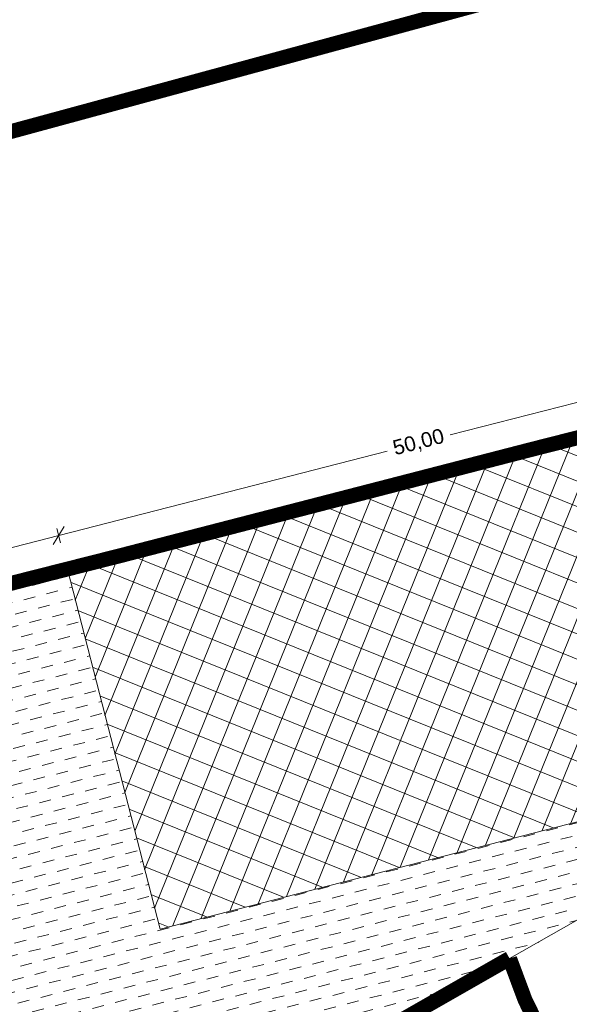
# Model space of a CAD drawing. Header units: metres. Extents: x 68442 to 71740, y 407111 to 411160.
# Tile 162 of 186: x 69163 to 69200, y 410582 to 410648. Entities that reach past the tile are written whole.
import ezdxf

# ---------------------------------------------------------------- set-up
doc = ezdxf.new("R2010")
doc.units = ezdxf.units.M
doc.linetypes.add('XX-CENTER', pattern=[8, 5, -1, 1, -1])
doc.layers.get('0').update_dxf_attribs({"lineweight": 0})
doc.layers.get('Defpoints').update_dxf_attribs({"lineweight": 0})
doc.layers.add('MACG_alg_werkgrens', color=3, linetype='XX-CENTER', lineweight=0)
for name, color, linetype, lineweight, transparency in [('MACG_n_maatvoering', 3, 'Continuous', 0, 0.8), ('MACG_n_vhr_arc_craneplatform_18', 150, 'Continuous', 0, 0.8), ('MACG_n_vhr_arc_preassembly_13.5', 6, 'Continuous', 0, 0.8), ('MACG_n_vhr_kant_', 7, 'Continuous', 0, 0.8)]:
    doc.layers.add(name, color=color, linetype=linetype, lineweight=lineweight, transparency=transparency)
doc.styles.add('MACG_standaard', font='arial.ttf', dxfattribs={"height": 2})
doc.dimstyles.new('MACG_standaard', dxfattribs={"dimscale": 0, "dimtxt": 2, "dimasz": 2, "dimexe": 1, "dimexo": 0.1, "dimgap": 1, "dimtad": 0, "dimzin": 1, "dimtxsty": 'MACG_standaard', "dimcen": 0, "dimclrd": 256, "dimclre": 256, "dimclrt": 256, "dimazin": 0, "dimtfac": 1, "dimtofl": 0, "dimtmove": 1, "dimatfit": 3, "dimfxl": 1, "dimfxlon": 1, "dimtfill": 1, "dimlwd": -1, "dimlwe": -1, "dimarcsym": 0})

# ---------------------------------------------------------------- blocks, each defined once
blk = doc.blocks.new('_Oblique')
at = {"color": 0, "linetype": 'ByBlock', "lineweight": -2}
blk.add_line((-0.5, -0.5), (0.5, 0.5), dxfattribs=at)
blk = doc.blocks.new('*D179')
at = {"layer": 'Defpoints', "color": 0, "transparency": 16777216}
for p in [(69165.38059035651, 410613.1148805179), (69165.96466837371, 410610.8446805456), (69154.343138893, 410607.8546884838)]:
    blk.add_point(p, dxfattribs=at)
at = {"layer": 'MACG_n_maatvoering', "transparency": 16777216}
for p, q in [((69165.50517335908, 410612.6306501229), (69165.25600735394, 410613.5991109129)), ((69165.38059035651, 410613.1148805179), (69161.64085193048, 410612.1527190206)), ((69153.7590608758, 410610.1248884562), (69157.4987993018, 410611.0870499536)), ((69153.88364387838, 410609.6406580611), (69153.63447787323, 410610.6091188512))]:
    blk.add_line(p, q, dxfattribs=at)
for p, rotation in [((69165.38059035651, 410613.1148805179), 14.42816616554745), ((69153.7590608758, 410610.1248884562), 194.4281661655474)]:
    blk.add_blockref('_Oblique', p, dxfattribs=dict(at, rotation=rotation))
at = {"layer": 'MACG_n_maatvoering', "transparency": 16777216, "insert": (69159.56982561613, 410611.6198844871), "char_height": 1, "attachment_point": 5, "rotation": 14.428166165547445, "style": 'MACG_standaard', "bg_fill": 3, "box_fill_scale": 1.1, "bg_fill_color": 256, "bg_fill_true_color": 13158600, "bg_fill_transparency": 0}
blk.add_mtext('12,00', dxfattribs=at)
blk = doc.blocks.new('*D178')
at = {"layer": 'Defpoints', "color": 0, "transparency": 16777216}
for p in [(69213.80363241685, 410625.5731814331), (69214.38771043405, 410623.3029814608), (69165.9646683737, 410610.8446805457)]:
    blk.add_point(p, dxfattribs=at)
at = {"layer": 'MACG_n_maatvoering', "transparency": 16777216}
for p, q in [((69213.92821541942, 410625.0889510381), (69213.67904941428, 410626.0574118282)), ((69213.80363241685, 410625.5731814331), (69191.7087200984, 410619.8885929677)), ((69165.38059035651, 410613.114880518), (69187.47550267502, 410618.7994689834)), ((69165.50517335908, 410612.630650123), (69165.25600735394, 410613.5991109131))]:
    blk.add_line(p, q, dxfattribs=at)
for p, rotation in [((69213.80363241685, 410625.5731814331), 14.42816616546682), ((69165.38059035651, 410613.114880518), 194.4281661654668)]:
    blk.add_blockref('_Oblique', p, dxfattribs=dict(at, rotation=rotation))
at = {"layer": 'MACG_n_maatvoering', "transparency": 16777216, "insert": (69189.59211138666, 410619.3440309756), "char_height": 1, "attachment_point": 5, "rotation": 14.428166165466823, "style": 'MACG_standaard', "bg_fill": 3, "box_fill_scale": 1.1, "bg_fill_color": 256, "bg_fill_true_color": 13158600, "bg_fill_transparency": 0}
blk.add_mtext('50,00', dxfattribs=at)
blk = doc.blocks.new('*D176')
at = {"layer": 'Defpoints', "color": 0, "transparency": 16777216}
for p in [(69165.9646683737, 410610.8446805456), (69172.1938185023, 410586.633160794), (69155.73916101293, 410582.3996994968)]:
    blk.add_point(p, dxfattribs=at)
at = {"layer": 'MACG_n_maatvoering', "transparency": 16777216}
for p, q in [((69149.99424127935, 410606.7358022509), (69149.02578048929, 410606.4866362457)), ((69149.51001088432, 410606.6112192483), (69152.0778994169, 410596.6303257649)), ((69155.73916101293, 410582.3996994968), (69153.17127248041, 410592.3805929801)), ((69156.22339140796, 410582.5242824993), (69155.2549306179, 410582.2751164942))]:
    blk.add_line(p, q, dxfattribs=at)
for p, rotation in [((69149.51001088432, 410606.6112192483), 104.4281661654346), ((69155.73916101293, 410582.3996994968), 284.4281661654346)]:
    blk.add_blockref('_Oblique', p, dxfattribs=dict(at, rotation=rotation))
at = {"layer": 'MACG_n_maatvoering', "transparency": 16777216, "insert": (69152.62458594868, 410594.5054593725), "char_height": 1, "attachment_point": 5, "rotation": 284.4281661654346, "style": 'MACG_standaard', "bg_fill": 3, "box_fill_scale": 1.1, "bg_fill_color": 256, "bg_fill_true_color": 13158600, "bg_fill_transparency": 0}
blk.add_mtext('25,00', dxfattribs=at)

msp = doc.modelspace()

# ---------------------------------------------------------------- hatches: boundary and pattern name
at = {"layer": 'MACG_n_vhr_arc_craneplatform_18'}
h = msp.add_hatch(dxfattribs=at)
h.set_pattern_fill('ANSI37', color=256, angle=-66.99517828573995, style=0)
h.set_pattern_definition([(338.0048217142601, (0, 0), (0.5945640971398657, 1.471954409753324), []), (68.00482171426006, (0, 0), (-1.471954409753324, 0.5945640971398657), [])])
edge = h.paths.add_edge_path()
edge.add_line((69165.9646683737, 410610.8446805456), (69172.18203316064, 410586.6463791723))
edge.add_line((69172.18203316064, 410586.6463791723), (69204.08137757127, 410594.8628125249))
edge.add_line((69204.08137757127, 410594.8628125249), (69214.87584389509, 410597.6144104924))
edge.add_arc((69225.22923510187, 410593.8105429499), 11.03005520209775, 121.02773251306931, 159.8265137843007, ccw=False)
edge.add_line((69219.54376111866, 410603.2623947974), (69214.38771043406, 410623.3029814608))
edge.add_line((69214.38771043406, 410623.3029814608), (69165.9646683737, 410610.8446805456))
at = {"layer": 'MACG_n_vhr_arc_preassembly_13.5'}
h = msp.add_hatch(dxfattribs=at)
h.set_pattern_fill('DASH', color=256, scale=0.4999999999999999, angle=194.4281661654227, style=0)
h.set_pattern_definition([(194.4281661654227, (69982.3729599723, 409427.9198574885), (-0.5709402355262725, -0.9664912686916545), [0.7937499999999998, -0.7937499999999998])])
h.paths.add_polyline_path([(69165.9646683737, 410610.8446805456), (69154.343138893, 410607.8546884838), (69164.8477892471, 410567.0251139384), (69214.3219873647, 410595.2419928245), (69214.8758438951, 410597.6144104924), (69172.1938185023, 410586.6331607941)])

# ---------------------------------------------------------------- linework, layer by layer
at = {"layer": 'MACG_alg_werkgrens', "ltscale": 10, "const_width": 1, "flags": 128}
msp.add_lwpolyline([(69468.20656480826, 410724.0543301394), (69445.01762850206, 410763.7583829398), (69410.5103316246, 410746.3735817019), (69391.66659987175, 410737.2221690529), (69365.72674637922, 410725.277114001), (69345.26674699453, 410716.379939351), (69315.384847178, 410704.0875152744), (69281.05072470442, 410691.0301501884), (69264.09981194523, 410684.9104273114), (69252.63144360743, 410680.9550372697), (69232.53888834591, 410674.3347321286), (69226.2878631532, 410672.3117351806), (69231.92281973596, 410654.9929695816), (69239.19229652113, 410630.4522234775), (69225.31, 410626.34), (69213.37, 410623.02), (69197.1, 410618.89), (69169.71, 410611.81), (69153.92896399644, 410607.8128229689), (69119.38, 410600.65), (69044.01, 410587.14), (69038.91, 410583.87), (69037, 410582.13), (69034.69, 410579.4), (69032.1, 410574.79), (69025.25, 410561.14), (69006.81145330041, 410524.6972740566), (68993.74, 410499.24), (68990.46, 410493.99), (68985.64, 410487.43), (68980.15, 410481.68), (68983.8573273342, 410477.2007859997), (68976.38328250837, 410470.5198468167), (69009.70539291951, 410433.2420120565), (69066.30335983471, 410483.5146420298), (69081.6698899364, 410509.3752860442), (69086.55384522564, 410515.4651562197), (69098.47460877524, 410511.4442984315), (69124.21884397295, 410533.645258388), (69141.79, 410549.77), (69154.92, 410561.36), (69164.8477892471, 410567.0251139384), (69195.70059126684, 410584.6668789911, 0.9752874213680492), (69254.72957505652, 410601.8558810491), (69273.28095412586, 410612.5450539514), (69265.69968568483, 410636.9714316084), (69295.01234843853, 410647.3305308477), (69309.56932142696, 410653.2856561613), (69325.240131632, 410659.5399705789), (69348.31548198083, 410669.2949146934), (69373.47053148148, 410680.4716013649), (69397.19206722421, 410690.963434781), (69414.3971084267, 410698.1955538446), (69423.28538058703, 410702.1850093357), (69433.9756074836, 410704.1084769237), (69438.86340269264, 410704.3412290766), (69447.93853424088, 410702.6581699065), (69455.80042612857, 410699.5838465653), (69460.60498305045, 410696.2318301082), (69470.4715735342, 410685.9823570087), (69476.25014530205, 410679.0913855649), (69486.19081639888, 410665.288224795), (69491.75116749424, 410658.1939837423), (69500.69215752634, 410650.9313365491), (69505.62412052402, 410648.2479244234), (69515.72780159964, 410644.4226624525), (69530.28723651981, 410645.9721913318), (69548.08414006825, 410653.461848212), (69567.54624077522, 410641.9152929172), (69591.65670663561, 410638.3138759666), (69606.83393043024, 410646.6851527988), (69601.5733561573, 410655.5332613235), (69599.74, 410658.57, -0.09734502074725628), (69598.01959358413, 410673.0043101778, 0.03786321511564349), (69599.51, 410681.13, -0.1333057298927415), (69605.29, 410689.24), (69610.73, 410692.59, -0.2952397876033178), (69626.31, 410691.87), (69632.1, 410685.1), (69639.81, 410674.22), (69641.62, 410671.06), (69638.8147158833, 410657.5082432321), (69655.0393714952, 410604.9326685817), (69666.62103121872, 410567.4026013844), (69675.17147267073, 410539.6951181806), (69678.3043690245, 410531.6160011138), (69683.93676631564, 410519.5496298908), (69693.99706435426, 410502.0032935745), (69715.7680627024, 410465.5616568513), (69732.29130321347, 410438.3908456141), (69745.60559088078, 410416.5207133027), (69752.28377418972, 410405.4923967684), (69769.94608725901, 410376.343133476), (69786.26693857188, 410349.3527345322), (69796.7898465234, 410331.8682927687), (69807.94852102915, 410313.3807105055), (69821.27900502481, 410291.5423129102), (69835.03186055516, 410268.9367957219), (69855.97713765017, 410234.2506599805), (69872.629205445, 410206.8422210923), (69890.27131294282, 410177.6579582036), (69900.34722192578, 410160.907076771), (69901.4867209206, 410158.6751904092), (69896.94615279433, 410155.9439698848), (69911.80837604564, 410131.5959911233, 0.09725038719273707), (69926.21988837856, 410128.6040487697), (69939.50187987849, 410127.9464670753, -0.3270617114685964), (69966.2662058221, 410111.2165545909), (69985.4437446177, 410061.2781104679), (69989.70169159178, 410051.9797298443), (69994.7392040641, 410043.2961145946), (70004.59461365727, 410028.3773142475), (70024.46120066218, 409998.8826886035), (70056.47888468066, 409951.3061297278), (70092.62892501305, 409897.2010361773), (70118.80440978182, 409856.7589131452), (70134.79070471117, 409830.3246464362), (70155.82211963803, 409792.6637406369), (70175.21423805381, 409753.9892893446), (70188.99064482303, 409723.5335544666), (70203.7084044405, 409687.0335106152), (70218.08152657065, 409646.2198325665), (70228.94688551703, 409611.3888242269), (70238.39691651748, 409575.2651576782), (70246.85829855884, 409538.0370723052), (70256.6970092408, 409481.3597125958), (70263.12345917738, 409416.6960548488), (70265.49906132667, 409348.6919479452), (70264.53255186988, 409312.7318177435), (70262.71228992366, 409293.5956788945), (70262.04139123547, 409279.5877717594, -0.419623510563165), (70237.4546777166, 409251.7953866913), (70223.92377864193, 409251.6932161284), (70223.89618604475, 409251.6918228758), (70193.16495688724, 409250.1400890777), (70167.12283457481, 409264.3697263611), (70140.67192326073, 409269.7872249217), (70102.4650513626, 409277.6125006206), (70087.77010063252, 409280.622222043), (70076.26996252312, 409289.4068206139), (70076.70896437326, 409309.2172222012), (70066.71141883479, 409309.4387695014), (70028.71795528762, 409310.2807110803), (69996.92656191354, 409310.3813332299), (69996.70749753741, 409302.0148266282, 1.022360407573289), (70016.34511557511, 409254.4194766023), (70045.60758997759, 409254.1600314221), (70075.7224733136, 409254.0532992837), (70107.35213903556, 409247.4996844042), (70107.9, 409236.1), (70108.49, 409220.64), (70109.08211555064, 409195.3612207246), (70110.8, 409155.33), (70112.6573991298, 409100.8713210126), (70088.94294319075, 409093.3629888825), (70083.94236255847, 409090.9845869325), (70074.77651695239, 409089.1319829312), (70057.19999999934, 409085.2499999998), (70045.80498639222, 409082.9043419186), (70034.52437770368, 409080.582234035), (70023.74226534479, 409078.3627413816), (70014.95977022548, 409076.554868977), (70004.8373020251, 409074.9109068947), (69996.71148705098, 409074.4439027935), (69985.0196703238, 409073.8178154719), (69973.15350114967, 409073.5989006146), (69958.80625221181, 409073.384620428), (69932.26441910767, 409072.45074072), (69866.2281050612, 409076.7983028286), (69861.52123155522, 409084.5340340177), (69796.6535299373, 409089.2243207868), (69748.81417587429, 409092.6674977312), (69750.29700666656, 409112.3107532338), (69694.9335723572, 409116.4900301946, 0.9057946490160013), (69648.84525435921, 409094.0775143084), (69624.58393597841, 409093.871628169), (69585.90235924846, 409092.5397966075), (69529.3193848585, 409090.8200108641), (69467.1689468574, 409088.9310073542), (69410.64927145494, 409087.2037333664), (69375.77221780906, 409086.0985776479), (69352.8514283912, 409104.5126186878), (69352.3097721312, 409121.8832225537), (69294.34358740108, 409119.894717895), (69295.47702131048, 409083.5461461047), (69288.45729795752, 409083.3269213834), (69220.51448324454, 409081.1707994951), (69160.3028745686, 409079.2244540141), (69133.53172483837, 409078.3589887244), (69097.11388773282, 409077.1816623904), (69079.2396442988, 409076.5986311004), (69043.74555859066, 409075.4577589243), (69008.48509483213, 409074.3758512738), (68984.99962525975, 409092.6020150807), (68984.29032442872, 409110.2784477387), (68926.33722090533, 409107.9529680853), (68927.85447744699, 409070.1252869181), (68922.81946982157, 409069.4244228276), (68908.1434917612, 409065.5583072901), (68898.99063854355, 409063.1471570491), (68889.02509710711, 409059.2095013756), (68879.38965442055, 409055.4022766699), (68853.7158018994, 409041.5153345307), (68784.24078778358, 409002.8768108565), (68690.79181961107, 408950.6712438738), (68634.58214079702, 408919.3163872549), (68605.74938968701, 408924.1875075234), (68596.82329017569, 408940.1420563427), (68591.84943122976, 408937.2687531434), (68546.25992969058, 408911.7241051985), (68577.27100689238, 408856.287772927), (68598.84743218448, 408854.4887570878), (68632.13021717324, 408873.1140120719), (68635.03747153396, 408888.5229505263), (68655.30600032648, 408899.8333125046), (68648.65401460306, 408911.7842284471), (68655.27458953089, 408915.3735219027), (68708.75504195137, 408945.1037734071), (68758.39633938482, 408972.9445010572), (68803.76435685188, 408998.2533950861), (68824.877370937, 409010.0350770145), (68860.5369421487, 409030.0835915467), (68885.33564592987, 409043.1695849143), (68903.48240583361, 409050.3156129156), (68925.81246079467, 409056.1752727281), (68932.3597040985, 409057.0825119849), (68933.56606828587, 409048.376583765), (68947.04906830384, 409033.2529433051), (68985.20031917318, 409034.4527967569), (68997.40604536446, 409050.0110153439), (69013.92035500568, 409050.5262467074), (69013.58999928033, 409061.004352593), (69059.75386272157, 409062.4810198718), (69126.26551886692, 409064.6610734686), (69181.76366020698, 409066.4510134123), (69253.04245284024, 409068.7209753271), (69299.0110837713, 409070.1666846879), (69301.134957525, 409060.0906651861), (69314.6141674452, 409044.9636466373), (69352.76571777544, 409046.1539401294), (69364.9788551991, 409061.71357537), (69381.03770462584, 409062.2186247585), (69380.69661583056, 409072.8543523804), (69492.88225604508, 409076.4309691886), (69548.43119177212, 409078.1609363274), (69630.69440884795, 409080.5000519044), (69630.69440884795, 409080.5000519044), (69654.36897127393, 409080.6706179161), (69653.73303890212, 409075.0246032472), (69704.60183389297, 409073.9825987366), (69742.1457954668, 409070.7546939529), (69879.56036612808, 409059.754424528), (69883.08, 409041.89), (69885.53999999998, 408968.1299999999), (69901.9, 408953.0599999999), (69901.9, 408953.0599999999), (69904.51999999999, 408928.16), (69914.90147842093, 408898.6748793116), (69919.7644726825, 408899.039577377), (69922.331076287, 408911.1304018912), (69918.34739580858, 408959.1835476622), (69921.1520550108, 408963.1460021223), (69925.43550511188, 408965.1103317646), (70038.7721428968, 408992.1941244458), (70102.6594370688, 409007.2734857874), (70144.74120843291, 409017.2191775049), (70178.35613170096, 409024.4811105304), (70202.47931688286, 409026.3808798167), (70230.7870944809, 409027.2208138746), (70290.97953065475, 409028.8728735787, 1.530501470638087), (70337.17983075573, 409019.3887496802), (70346.2401587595, 409081.0898157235), (70355.13148721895, 409093.8322885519), (70368.20825665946, 409102.8346936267), (70477.25240017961, 409107.5295936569), (70533.86, 409109.6), (70639.0820845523, 409034.2365002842), (70678.38093669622, 409035.5269339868), (70780.17816725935, 409115.0627180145), (70833.95936467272, 409116.727133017), (70850.18388126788, 409119.1480910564), (70864.29987759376, 409119.5708965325), (70913.12442063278, 409121.0710355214), (70966.1938552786, 409122.8610164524), (71052.40029041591, 409125.4609089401), (71091.99771945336, 409126.6772301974), (71182.62938168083, 409129.5462424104), (71197.80882905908, 409129.599842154), (71208.91029203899, 409129.103354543), (71246.18266279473, 409126.2999455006), (71276.10231321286, 409122.3106587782), (71303.55514457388, 409117.9896569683), (71325.80348827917, 409113.7011792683), (71409.43419338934, 409090.5752282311), (71435.94527043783, 409080.7293945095), (71455.22978372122, 409072.6535694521), (71458.59039131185, 409060.1610201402), (71529.6349708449, 409023.0478735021), (71558.23730726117, 409072.4892550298), (71513.67877826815, 409098.1227926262), (71470.67240908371, 409081.2894596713), (71429.61862129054, 409097.4122692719), (71395.96994863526, 409109.3836157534), (71364.5178203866, 409118.3024820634), (71317.66654700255, 409127.9824976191), (71272.74904838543, 409136.1141444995), (71231.57587422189, 409140.2811637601), (71215.15397105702, 409141.4355677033), (71214.91021433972, 409152.2769298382), (71197.70084941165, 409154.5902325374, 0.7497292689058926), (71149.48278798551, 409165.4915036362), (71090.86415341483, 409163.6968857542), (71091.34401686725, 409147.2067125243), (70997.45216131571, 409144.1173340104), (70941.20885883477, 409139.3922718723), (70845.67898250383, 409136.7897375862), (70843.18504478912, 409136.6637322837), (70840.97759122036, 409185.9999412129), (70834.11036896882, 409192.1008316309), (70826.66985912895, 409196.5247298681), (70690.65037771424, 409192.0791401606), (70635.74991090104, 409190.737907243), (70619.6715660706, 409189.3571333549), (70606.74068364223, 409184.1640909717), (70598.2395908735, 409178.9819877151), (70572.83881279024, 409163.1115015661), (70553.42533344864, 409151.0482496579), (70549.21000869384, 409148.5904031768), (70544.46921422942, 409145.8261689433), (70539.62345607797, 409143.0634834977), (70529.20210589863, 409138.2745118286), (70522.79653298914, 409135.3697025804), (70509.24262955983, 409130.693030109), (70499.40899263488, 409127.9384140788), (70491.23625683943, 409125.8250681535), (70476.2904552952, 409123.2180685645), (70462.04387773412, 409125.3384286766), (70392.24926009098, 409121.8120808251), (70392.24926009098, 409121.8120808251), (70369.16235332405, 409120.6456231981), (70349.68999873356, 409108.0934782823), (70315.3525134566, 409114.0765971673), (70310.99860993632, 409105.6308885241), (70298.50257201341, 409107.1579684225), (70288.16457997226, 409108.761412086), (70275.8212887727, 409110.6758817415), (70267.75460372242, 409111.7639022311), (70262.71344238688, 409112.4345910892), (70246.87383645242, 409113.9821834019), (70244.62825108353, 409113.891110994), (70233.26332139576, 409113.6154240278), (70229.07390600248, 409113.6030293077), (70227.63101123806, 409113.7977829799), (70221.73607665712, 409113.7568061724), (70211.80921828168, 409113.4653179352), (70207.3414257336, 409113.3204771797), (70200.97790496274, 409112.9813434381), (70190.53867242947, 409112.5078353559), (70179.72940840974, 409112.1897078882), (70161.49828612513, 409111.6512021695), (70152.4786012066, 409111.3766663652), (70148.8432910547, 409111.2660164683), (70144.36013993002, 409110.9501011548), (70140.94000000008, 409110.66), (70139.53740193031, 409110.0288308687), (70138.87508080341, 409109.7307863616), (70136.93999999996, 409108.8599999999), (70136.59943404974, 409108.4517078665), (70118.00825013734, 409102.5654761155), (70116.8370576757, 409102.1946600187), (70115.37, 409150.37), (70113.55, 409195.79), (70112.69, 409232.67), (70112.89, 409240.48), (70115.28087690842, 409245.8568629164), (70163.84287826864, 409235.7948958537), (70190.7727709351, 409234.2880230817), (70200.43521104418, 409234.1996105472), (70205.91091094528, 409234.1736241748), (70224.5383662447, 409235.0782943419), (70238.1564755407, 409235.7842925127), (70251.99598802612, 409236.7980402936), (70260.3254226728, 409237.9032675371), (70269.1702806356, 409239.5702235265), (70292.00607237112, 409244.1612812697), (70303.40010350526, 409248.9023223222), (70322.48655938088, 409249.6058385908), (70399.56185277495, 409251.818898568), (70418.13564846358, 409254.3943044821), (70456.16733520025, 409255.6020926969), (70468.96153871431, 409256.5125767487), (70481.2821686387, 409260.8309370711), (70495.09588899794, 409270.9519836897), (70507.79989213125, 409290.4211267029), (70511.22190696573, 409306.6808820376), (70510.9893707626, 409332.0778795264), (70510.02910861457, 409346.0316888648), (70509.91961001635, 409354.4730353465), (70509.44191602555, 409370.039484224), (70512.00956169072, 409407.9797898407), (70515.89405866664, 409416.387208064), (70520.95538156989, 409424.0448021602), (70524.63297817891, 409427.7308160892), (70533.657182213, 409434.0503348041), (70542.20766798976, 409438.2893468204), (70561.57402794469, 409440.9728036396), (70592.7210444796, 409443.5423665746), (70600.32091864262, 409443.7609250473), (70688.86434435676, 409446.611035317), (70734.9631092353, 409448.110995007), (70820.87824009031, 409450.7402339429), (70866.08626107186, 409451.0859330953), (70865.81086347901, 409444.2653377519), (70928.61179795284, 409436.9051505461, 1.442493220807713), (70933.41076275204, 409484.8926919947), (70891.2825815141, 409498.6618392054), (70874.72974628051, 409500.6925797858), (70873.2386136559, 409488.515997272), (70851.54590313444, 409492.3673586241), (70851.54590313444, 409492.3673586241), (70849.04153366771, 409471.916688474), (70802.50937843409, 409471.711974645), (70763.74962559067, 409471.5414547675), (70758.86739589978, 409471.5199758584), (70758.89453894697, 409465.3502681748), (70732.73384790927, 409465.433999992), (70632.33827805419, 409461.5462231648), (70589.83012316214, 409460.5058137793), (70573.22135147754, 409460.0993053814), (70553.83504547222, 409463.8119978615), (70541.02096816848, 409460.9725316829), (70492.85016665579, 409449.593927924), (70456.07631611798, 409445.1126052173), (70455.78362528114, 409447.5107178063), (70394.63228503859, 409440.1216846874, 0.2324516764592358), (70372.54968380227, 409434.8066598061), (70275.7617610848, 409423.1738913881), (70274.41332516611, 409438.4463107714), (70272.36656096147, 409460.2056465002), (70268.81738970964, 409487.859335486), (70265.68359891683, 409508.8016777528), (70263.60594672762, 409520.0330025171), (70258.38405468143, 409546.8524923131), (70254.86902010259, 409562.401303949), (70251.32073729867, 409577.8745017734), (70243.2684545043, 409608.3743755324), (70240.10161609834, 409619.5635760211), (70234.35959925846, 409638.4992676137), (70229.64992422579, 409653.093804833), (70226.0026479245, 409663.9263121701), (70222.11212956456, 409674.9257335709), (70217.28116352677, 409688.4100487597), (70212.89980368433, 409700.2709714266), (70208.15233096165, 409711.5891426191), (70200.71745834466, 409729.3141862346), (70193.13536430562, 409746.5089180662), (70185.5203887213, 409762.5215305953), (70177.76168277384, 409778.5684065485), (70168.72093080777, 409795.9899373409), (70161.47700839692, 409809.6130594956), (70154.53432645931, 409822.66966043), (70147.27841711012, 409835.2100584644), (70140.0952828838, 409847.2649539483), (70133.43715661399, 409858.4387694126), (70128.37770641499, 409866.6747487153), (70123.93513247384, 409873.4731274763), (70118.24881506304, 409882.1747810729), (70107.66380036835, 409898.3728094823), (70097.95099249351, 409913.2293920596), (70090.26517297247, 409924.7249470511), (70078.82106065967, 409941.8417193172), (70069.960402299, 409955.0944616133), (70064.80970686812, 409962.7982728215), (70058.6806109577, 409971.9654616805), (70052.83656463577, 409980.706306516), (70048.58020293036, 409987.0724773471), (70044.5886492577, 409993.042578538), (70041.04960369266, 409998.3266707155), (70037.92852983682, 410002.9644627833), (70034.97889598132, 410007.3200607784), (70028.72906895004, 410016.5482293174), (70020.37381045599, 410028.8850436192), (70012.4581750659, 410040.5727399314), (70007.1557295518, 410048.4435262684), (70003.71162625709, 410054.0384756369), (70001.7208495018, 410057.7182497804), (69998.22045433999, 410065.4842162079), (69994.44552329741, 410074.5956667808), (69985.76025754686, 410097.6562307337), (69977.56029950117, 410119.2523269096), (69971.93933342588, 410133.8902324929), (69970.4050095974, 410137.0712244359), (69968.41813106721, 410140.2738203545), (69965.54958145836, 410143.3854673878), (69963.65098102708, 410144.5659443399), (69961.93458832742, 410145.6331315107), (69960.30023284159, 410146.6493110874), (69956.84747253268, 410147.657259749), (69953.85787294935, 410148.53), (69949.78619518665, 410148.53), (69948.3093069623, 410148.53), (69946.18356416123, 410148.53), (69944.73672694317, 410148.1995693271), (69942.91181952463, 410147.7827944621), (69941.44542940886, 410147.4478982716), (69939.73888575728, 410146.9507089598), (69938.40638647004, 410146.4999378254), (69937.2315802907, 410146.1025126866), (69936.1190051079, 410145.7261396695), (69933.41610783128, 410149.3681794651), (69930.9532013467, 410152.967927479), (69920.55177398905, 410169.8085883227), (69910.97966453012, 410185.5268268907), (69896.06279634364, 410210.155580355), (69886.825742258, 410225.4153754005), (69873.62172153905, 410247.2656176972), (69860.1774464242, 410269.6387422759), (69852.17058481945, 410282.9548155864), (69839.3626985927, 410304.1458420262), (69813.68951866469, 410346.4129298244), (69808.28550568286, 410355.3617159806), (69793.78933332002, 410379.3531120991), (69782.48438552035, 410397.9568078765), (69775.85751543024, 410408.8464135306, 0.8745155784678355), (69774.18903038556, 410470.1683012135), (69767.98091319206, 410480.5804786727), (69767.98091319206, 410480.5804786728), (69755.69156655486, 410501.057537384), (69748.71562832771, 410512.783124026), (69726.08305495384, 410499.2369457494), (69705.95000000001, 410531.26), (69694.583010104, 410550.4808434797), (69686.11720645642, 410577.9208459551), (69680.0039006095, 410598.0641781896), (69679.0998634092, 410601.046933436), (69677.32103120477, 410606.9159611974), (69676.33979426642, 410610.1534261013), (69674.5967553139, 410615.9043586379), (69673.28852505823, 410620.2206958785), (69671.2412752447, 410626.9753329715), (69669.51857795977, 410632.6542778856), (69668.00132664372, 410637.6556165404), (69666.29687928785, 410643.2740123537), (69664.89789530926, 410647.8855045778), (69663.03086301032, 410654.0398316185), (69661.43830624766, 410659.289400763), (69660.85023936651, 410661.2278545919), (69660.43495684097, 410662.5967567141), (69659.7848895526, 410665.0040323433), (69659.68273381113, 410666.3617725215), (69659.69101396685, 410666.422682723), (69660.19340284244, 410667.4796939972), (69661.25135042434, 410668.6901605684), (69661.92629801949, 410669.4624119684), (69663.10107856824, 410670.3792453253), (69667.08557465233, 410673.4888634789), (69664.77394754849, 410677.2655822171), (69655.85772178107, 410693.749359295), (69633.12126373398, 410730.9058720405), (69596.64626904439, 410708.7560213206), (69590.40793400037, 410708.7187733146), (69584.97276634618, 410710.4119140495), (69578.26807694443, 410711.1541236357), (69576.04774156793, 410712.0620529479), (69555.92648434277, 410743.2719334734), (69552.70339471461, 410742.7347274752), (69539.43289679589, 410755.6824652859), (69495.75936919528, 410828.1384078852), (69486.7795853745, 410843.0505822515, -0.333078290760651), (69489.89862521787, 410874.0887059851), (69516.31092365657, 410899.3881028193), (69534.63644368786, 410914.580294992), (69635.84491216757, 410998.4507388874), (69671.82860860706, 411027.395230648), (69684.96210609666, 411035.5511032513), (69701.88011943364, 411041.3365378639), (69710.64387168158, 411042.0417754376), (69721.39060468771, 411039.5837460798), (69739.36628568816, 411030.6056537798), (69747.07921064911, 411023.5498470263), (69748.3916021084, 411022.3529576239), (69751.41808443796, 411018.1717558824), (69754.08096337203, 411011.9518907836), (69754.23293151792, 411006.6955807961), (69753.49448936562, 411004.6404409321), (69751.2942880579, 411001.3499163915), (69740.19567163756, 410989.2170458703), (69720.19095574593, 410967.3481373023), (69714.00790290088, 410960.91529529), (69732.07828505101, 410943.5465914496), (69734.90664241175, 410943.5267259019, -0.3656087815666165), (69768.34638080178, 410946.1184824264), (69772.53318278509, 410941.5507548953), (69785.47, 410954.54), (69781.03, 410959.77, -0.3221582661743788), (69777.15, 410981.66), (69779.87, 410993.92), (69809.28997632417, 411027.1308217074), (69790.43771763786, 411042.9067703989), (69787.62076924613, 411042.6522085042, -0.3651736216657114), (69754.62461914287, 411036.8091795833), (69738.66720083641, 411046.0330252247), (69723.37092932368, 411052.1699138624), (69711.17561944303, 411054.4416904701), (69699.75331200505, 411054.337186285), (69687.16551573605, 411050.3691813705), (69674.90000651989, 411044.205660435), (69657.89043483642, 411031.3701547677), (69640.75145476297, 411017.2214787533), (69601.6122303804, 410984.7748139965), (69554.37736567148, 410946.002862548), (69530.01003824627, 410925.8050778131), (69508.64259069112, 410908.389759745), (69483.11932027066, 410889.4965576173), (69471.4533518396, 410881.7125752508), (69455.61676161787, 410869.8130760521), (69467.47678907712, 410849.7658038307), (69472.82340225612, 410843.7471023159), (69483.01276843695, 410827.459929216), (69512.67621906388, 410773.0982934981), (69508.68092865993, 410771.113971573), (69505.69850415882, 410765.9385693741), (69500.69993377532, 410743.5241639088)], format="xyb", close=True, dxfattribs=at)
at = {"layer": 'MACG_n_vhr_kant_'}
for points in [[(69219.54376111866, 410603.2623947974), (69214.38771043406, 410623.3029814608), (69165.9646683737, 410610.8446805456), (69172.1938185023, 410586.6331607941), (69214.87584389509, 410597.6144104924, -0.1756600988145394)], [(69165.9646683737, 410610.8446805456), (69154.343138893, 410607.8546884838), (69164.8477892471, 410567.0251139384), (69171.06, 410570.57), (69194.72, 410584.11), (69214.3219873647, 410595.2419928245, -0.05683910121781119), (69214.8758438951, 410597.6144104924), (69172.1938185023, 410586.6331607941)]]:
    msp.add_lwpolyline(points, format="xyb", close=True, dxfattribs=at)

# ---------------------------------------------------------------- next in the draw order: dimensions: what is measured, and where the dimension line sits
at = {"layer": 'MACG_n_maatvoering'}
dim = msp.add_aligned_dim(p1=(69154.343138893, 410607.8546884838), p2=(69165.9646683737, 410610.8446805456), distance=2.3441320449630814, dimstyle='MACG_standaard', override={"dimblk1": 'Oblique', "dimblk2": 'Oblique', "dimsah": 1}, dxfattribs=at)
dim.commit()
dim.dimension.update_dxf_attribs({"geometry": '*D179', "text_midpoint": (69159.56982561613, 410611.6198844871)})

# ---------------------------------------------------------------- next in the draw order: dimensions: what is measured, and where the dimension line sits
dim = msp.add_aligned_dim(p1=(69165.9646683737, 410610.8446805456), p2=(69214.38771043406, 410623.3029814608), distance=2.3441320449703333, dimstyle='MACG_standaard', override={"dimblk1": 'Oblique', "dimblk2": 'Oblique', "dimsah": 1}, dxfattribs=at)
dim.commit()
dim.dimension.update_dxf_attribs({"geometry": '*D178', "text_midpoint": (69189.59211138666, 410619.3440309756)})

# ---------------------------------------------------------------- next in the draw order: dimensions: what is measured, and where the dimension line sits
dim = msp.add_aligned_dim(p1=(69165.96466837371, 410610.8446805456), p2=(69172.1938185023, 410586.6331607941), distance=-16.990525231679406, dimstyle='MACG_standaard', override={"dimblk1": 'Oblique', "dimblk2": 'Oblique', "dimsah": 1}, dxfattribs=at)
dim.commit()
dim.dimension.update_dxf_attribs({"geometry": '*D176', "text_midpoint": (69152.62458594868, 410594.5054593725)})

# ---------------------------------------------------------------- next in the draw order: linework, layer by layer
at = {"layer": 'MACG_alg_werkgrens', "ltscale": 10, "const_width": 1, "flags": 128}
msp.add_lwpolyline([(69927.77540540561, 411146.7012425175), (69958.64285603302, 411121.124189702), (69929.53802257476, 411089.9628368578), (69916.30848164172, 411072.618243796), (69900.72708475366, 411054.979722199), (69886.02732871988, 411023.8180469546, -0.1304961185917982), (69898.96171731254, 410988.8339979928), (69896.90146729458, 410882.4128598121, -0.1852686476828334), (69878.96771440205, 410842.1378406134), (69880.72830505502, 410694.8532339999), (69881.90311121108, 410644.8764084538), (69880.13798721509, 410589.6079876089), (69881.0194833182, 410569.617248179), (69883.07712123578, 410559.3278611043), (69884.84085693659, 410552.5662546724), (69884.84062007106, 410541.982932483), (69883.37008257, 410513.7607728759), (69882.48788902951, 410502.5895080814), (69880.13576989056, 410490.5363326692, -0.3312528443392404), (69870.43230548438, 410397.3445182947), (69869.25608471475, 410384.1153918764), (69866.02204179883, 410372.9441797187), (69862.20012207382, 410365.5947359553), (69853.38042373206, 410353.8356864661), (69843.09088532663, 410345.0164815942), (69846.61861991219, 410343.2525156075), (69848.08837444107, 410336.4909157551), (69850.43997379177, 410325.3195785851), (69853.08573854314, 410322.3797076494), (69856.90737534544, 410317.0879610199), (69867.78416549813, 410294.1571861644), (69879.24894431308, 410272.4023228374), (69895.71126487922, 410244.4737430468), (69904.53040395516, 410231.2443929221), (69908.64614036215, 410231.2443008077), (69913.34970094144, 410225.0705909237), (69915.11341032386, 410217.133059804), (69922.75664445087, 410204.7856795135), (69930.98788697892, 410194.4961542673), (69939.21930057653, 410191.8501394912), (69944.21690812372, 410188.6162347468), (69952.74204628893, 410174.5049476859), (69955.97579312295, 410172.4470071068), (69964.20723303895, 410170.9769170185), (69973.32058357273, 410168.0369013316), (69983.0218174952, 410161.5690984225), (69986.54944680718, 410155.1014336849), (69992.4288596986, 410145.6939045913), (69999.77800738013, 410128.6428321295), (70015.65212215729, 410089.8369621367), (70028.29311516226, 410081.0172440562), (70036.22994226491, 410051.3249680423), (70040.63955457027, 410046.6211705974), (70046.51885560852, 410032.215961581), (70065.33301239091, 410003.6993668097), (70094.7301689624, 409960.7774577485), (70121.48156078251, 409920.7954196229), (70148.82085573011, 409878.1675377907), (70173.51432013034, 409835.5397151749), (70202.91121351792, 409780.8585592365), (70218.19745806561, 409746.1684388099), (70235.54139316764, 409703.540780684), (70265.52553830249, 409617.1096450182), (70280.81118410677, 409555.6672379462), (70297.2732217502, 409515.0974677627), (70304.32853959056, 409504.8079688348), (70329.02241850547, 409480.7009600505), (70336.66589607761, 409479.2308831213), (70378.99943485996, 409490.4012201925), (70419.27496068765, 409495.1040175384), (70435.14998344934, 409496.8675492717), (70457.49278280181, 409507.1563902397), (70527.7546052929, 409521.5598951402), (70627.12052432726, 409534.1988616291), (70683.5649948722, 409538.0193535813), (70782.04870720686, 409538.8990929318), (70836.72912623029, 409535.3700950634), (70895.52516322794, 409526.549343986), (70924.92391864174, 409555.0648597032), (70938.7412179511, 409563.2960232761), (70955.79222461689, 409567.7053592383), (70972.54915141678, 409567.7049842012), (70984.30833249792, 409564.764909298), (71012.53024208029, 409552.1230872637), (71048.10147699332, 409530.3676844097), (71051.33520408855, 409527.4278003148), (71092.78606901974, 409505.9662470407), (71103.36921356, 409498.0285185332), (71138.94035635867, 409472.1573792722), (71173.9234512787, 409442.4644979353), (71186.85821490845, 409424.2373757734), (71195.67717633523, 409403.0705340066), (71197.7344786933, 409377.7881071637), (71192.73614739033, 409348.684082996), (71186.85620155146, 409334.2791371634), (71178.62445239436, 409321.9321121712), (71167.15891692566, 409309.8791407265), (71155.10549148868, 409301.0599753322), (71135.11459414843, 409293.1229311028), (71135.11441649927, 409285.1854394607), (71161.5727219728, 409285.1848472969), (71185.38509820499, 409280.7745967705), (71196.26229629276, 409276.0706545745), (71259.17360254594, 409246.3771481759), (71279.45803364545, 409234.3234661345), (71292.39308677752, 409229.0315155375), (71334.72607287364, 409215.5074341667), (71372.6494598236, 409207.2751125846), (71419.09818890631, 409194.0449202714), (71441.14660573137, 409186.4009163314), (71485.24335384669, 409167.2911532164), (71505.82179901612, 409156.7073704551, -0.2494956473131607), (71561.67807035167, 409149.9445533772), (71583.72632926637, 409135.2450013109), (71591.07574013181, 409129.9531757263, -0.2193222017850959), (71613.12332792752, 409085.2675441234), (71705.72585087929, 409016.1798961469, -0.6701261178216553), (71666.03497127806, 408863.3105749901), (71668.67845290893, 408758.3592373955, -0.5566508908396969), (71718.06471059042, 408643.1175126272, -0.2719732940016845), (71681.60993989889, 408593.7294916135), (71644.27407445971, 408582.2650615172, -0.2175823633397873), (71593.4155422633, 408591.6735972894), (71550.78802888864, 408580.7972479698), (71515.21616891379, 408574.6244394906), (71484.34808006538, 408571.6853186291), (71452.30410600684, 408570.5101111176), (71266.5078737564, 408564.634645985, -0.2368532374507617), (71219.17630633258, 408537.8834186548), (71180.3707784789, 408537.2963248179, -0.2044235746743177), (71138.9199267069, 408559.3458404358), (71067.77643046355, 408556.9955833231), (71017.7995983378, 408555.5267959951), (70967.23485650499, 408556.4098712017), (70931.36924564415, 408560.5264103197), (70900.50134760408, 408566.1127434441), (70869.63350878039, 408574.3449071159), (70822.89075246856, 408585.5172378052, -0.1708557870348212), (70792.61027066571, 408566.7031205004), (70781.73291466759, 408564.3515145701), (70737.92971347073, 408564.0585137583, -0.2111859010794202), (70700.88857269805, 408585.8139495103), (70660.3191841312, 408586.4028198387), (70584.47191676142, 408580.8188751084), (70528.61541513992, 408577.2923511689), (70509.50661922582, 408576.4108353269), (70484.51815381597, 408573.4715828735), (70434.83518442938, 408566.7111278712), (70432.18920913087, 408560.2436013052), (70433.36417977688, 408517.6163050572), (70434.53898593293, 408467.6394795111), (70435.71379208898, 408417.6626539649), (70440.12220032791, 408359.1603020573), (70445.11920255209, 408328.8801294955), (70448.94054985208, 408310.6532113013), (70456.28941461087, 408280.9609484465), (70463.05045519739, 408257.4423033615), (70473.33915141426, 408228.6319182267), (70479.80635557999, 408211.5808655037), (70492.15293973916, 408183.6523778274), (70497.44435080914, 408172.4809748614), (70511.84882291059, 408145.4343846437), (70527.42923943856, 408119.2697116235), (70551.53489940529, 408083.6974502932), (70571.52504009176, 408057.8266597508), (70586.51769166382, 408040.4814350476), (70615.915131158, 408010.2007163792), (70655.60181955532, 407975.8040310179), (70677.3560512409, 407959.0466173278), (70697.93441745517, 407944.9350605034), (70721.15860105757, 407930.2354821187), (70774.95650414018, 407901.1301420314), (70774.95650414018, 407901.1301420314), (70784.36377662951, 407895.5442892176), (70794.35891276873, 407885.5487056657), (70805.82387581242, 407872.0253151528), (70830.51743232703, 407833.513228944), (70993.08698730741, 407742.6694083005), (71046.00300609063, 407716.2099184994), (71057.17434984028, 407718.855499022), (71074.51922582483, 407718.2671484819), (71108.62071936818, 407703.861307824), (71120.0858666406, 407698.569390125), (71139.78221696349, 407681.2240601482), (71146.24960535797, 407672.4044802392), (71219.4503908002, 407648.8843481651), (71265.31112464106, 407634.1842631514), (71271.48466345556, 407631.2443132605), (71287.65345026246, 407623.3064597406), (71317.63917450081, 407607.4308053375), (71333.22009107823, 407603.6087013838), (71346.15517710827, 407599.7866566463), (71377.02275274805, 407579.7952460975), (71438.46386363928, 407537.1666010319), (71446.10725567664, 407531.8747688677), (71455.80856855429, 407528.9347400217), (71467.27368950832, 407522.4668976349), (71480.20859788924, 407510.7073612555), (71495.20131525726, 407496.3019482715), (71505.19641191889, 407484.5424776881), (71511.36970728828, 407470.7252244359), (71513.72133953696, 407461.0237931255), (71514.3090584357, 407450.146476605), (71511.36889141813, 407434.2715591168), (71507.2528984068, 407422.806385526), (71493.72925786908, 407400.1701379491), (71481.38160123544, 407380.1796946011), (71471.09199045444, 407368.1266968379), (71451.68898966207, 407357.2498277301), (71426.11256190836, 407354.3105884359), (71420.2329582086, 407355.1926635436), (71404.65207452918, 407360.484673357), (71370.84463453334, 407378.1243003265), (71322.63229476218, 407403.7017413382), (71299.11417604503, 407420.459194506), (71249.72587210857, 407444.2727748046), (71234.73253625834, 407431.0439576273), (71200.62911489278, 407359.3133149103), (71208.27252666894, 407354.9034262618), (71219.44356775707, 407344.0258728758), (71230.32039080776, 407322.5650038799), (71232.08414624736, 407316.6853409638), (71232.67170065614, 407298.458495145), (71216.79576333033, 407255.8315805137), (71191.80637019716, 407211.4409828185), (71163.87742194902, 407178.5157166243), (71127.42308551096, 407148.5304529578), (71084.50127514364, 407123.5430139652), (71017.47329160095, 407111.1973048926), (70985.42935702, 407111.7859844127), (70941.92025542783, 407116.784638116), (70892.23780582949, 407133.2486956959), (70846.08336058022, 407160.0020153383), (70804.04467147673, 407187.637186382), (70599.73097441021, 407331.3985522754), (70475.37882044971, 407415.4799506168), (70310.75191705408, 407529.5483298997), (70186.98773859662, 407614.2176774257), (70063.22356013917, 407698.8870249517), (69980.02813860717, 407754.7453096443), (69897.71468032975, 407811.4855181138), (69837.74353451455, 407856.7599608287), (69818.92910138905, 407872.929346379), (69802.17259568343, 407891.7445164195), (69788.6499289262, 407912.6174822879), (69784.53437674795, 407920.8490472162), (69774.83357707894, 407946.7196074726), (69770.71830782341, 407967.5923627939), (69769.24907966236, 407997.8724564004), (69771.89539052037, 408019.3330227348), (69779.53950631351, 408046.3791194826), (69793.94533381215, 408079.8926506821), (69828.04864332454, 408146.6256134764), (69860.09370301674, 408196.3077143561), (69938.00129935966, 408311.8405713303), (69991.21367454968, 408391.5082780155, -0.2266228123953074), (70039.72103506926, 408412.3798555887), (70024.7290809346, 408460.8870845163), (69997.38927935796, 408480.8784161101), (70024.14239503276, 408517.9194450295), (69993.27485887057, 408539.67474261), (69960.93599565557, 408497.930139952, -0.1918235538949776), (69923.01181915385, 408470.8847209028), (69876.26729950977, 408403.2700975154), (69848.33824598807, 408365.6411325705), (69840.69437364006, 408349.472339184), (69820.70308810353, 408324.1904058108), (69799.82981957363, 408297.1446051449), (69786.89417427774, 408275.9782502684), (69764.84498763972, 408249.2264570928), (69754.84928565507, 408233.9396598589), (69746.61753649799, 408221.5926348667), (69734.56403210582, 408209.2456954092), (69722.80463389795, 408202.4843916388), (69716.04300772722, 408199.8387124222), (69704.28370821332, 408197.4871262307), (69691.8291383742, 408197.4874049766), (69684.33920162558, 408197.487572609), (69669.30009350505, 408203.9554949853), (69662.24464407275, 408208.3653704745), (69641.66524486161, 408176.3218833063), (69625.2017465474, 408151.6278333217), (69617.26409041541, 408144.2784816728), (69598.15470891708, 408117.2326415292), (69589.92292686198, 408103.4157106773), (69585.21905704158, 408095.7723054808), (69574.04750274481, 408083.7193274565), (69571.1074410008, 408072.5481087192), (69563.46371340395, 408062.8469011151), (69560.52383588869, 408059.9071551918), (69545.82456674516, 408050.50008667), (69529.36146978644, 408043.7388881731), (69527.59781304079, 408054.0282686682), (69523.48223454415, 408061.0839089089), (69520.24848113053, 408062.847868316), (69502.90361172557, 408063.7302000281), (69494.67234945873, 408073.1377817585), (69486.73495651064, 408077.5476769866), (69476.44576682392, 408084.3094742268), (69460.86490946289, 408090.777408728), (69438.81647289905, 408097.5394691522), (69422.94159488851, 408102.2435232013), (69413.82821145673, 408103.7136330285), (69395.60158934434, 408113.1214384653), (69374.14104932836, 408116.943674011), (69348.5647860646, 408121.3539640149), (69344.15506190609, 408121.0600815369), (69332.9838826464, 408125.7640303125), (69300.64609190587, 408131.9383586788), (69295.9421431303, 408120.7671794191), (69290.35630347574, 408111.9478692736), (69284.47654186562, 408105.7743962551), (69277.71483673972, 408099.6009429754), (69264.77951384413, 408092.8396655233), (69257.72391308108, 408090.4879740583), (69249.19841961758, 408088.724277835), (69246.2586013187, 408088.4303624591), (69237.43916616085, 408088.430559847), (69223.62211029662, 408091.0766996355), (69200.6917236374, 408097.5447986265), (69174.82147920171, 408101.9550952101), (69141.01384839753, 408111.0692681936), (69121.3172677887, 408118.1252571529), (69114.53764442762, 408118.1254088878), (69108.676090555, 408118.7135024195), (69100.15067604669, 408120.4775802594), (69063.40321378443, 408128.7098755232), (69032.82940218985, 408138.9999008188), (69023.42205074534, 408141.0579795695), (69004.01935919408, 408143.9982255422), (68994.9059757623, 408145.4683353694), (68984.32272594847, 408148.7023651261), (68973.15154010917, 408153.1123327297), (68933.75824729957, 408161.3446872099), (68874.66834098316, 408175.1631247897), (68826.16169763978, 408186.3354949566), (68777.36107970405, 408197.8018528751), (68723.26882041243, 408210.1502727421), (68690.34305416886, 408215.7366519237), (68667.70667499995, 408223.3806690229), (68618.61204299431, 408233.3771276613), (68613.61436965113, 408233.6712206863), (68585.09839336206, 408242.4912940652), (68572.75124335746, 408245.1374009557), (68559.22822130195, 408250.1353835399), (68542.4714721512, 408258.0732502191), (68524.83287159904, 408270.126873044), (68515.71962633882, 408277.7705874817), (68499.8449851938, 408293.0579637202), (68493.37758364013, 408301.2895812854), (68490.73186494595, 408306.2873204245), (68478.3852215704, 408331.5699775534), (68468.09642665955, 408355.9706451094), (68463.68709727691, 408373.3156329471), (68459.57171616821, 408389.1907083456), (68457.80816469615, 408404.1837875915), (68458.10260643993, 408424.7624630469), (68460.74891071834, 408445.9290482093), (68470.15698591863, 408476.2088983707), (68473.39094329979, 408483.5583552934), (68496.32238927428, 408524.4212249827), (68507.78799711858, 408539.7079893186), (68491.61938138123, 408555.2893533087), (68481.62440973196, 408572.6344661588), (68476.03909644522, 408587.3336497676), (68472.51165136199, 408602.0327873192), (68471.33601617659, 408614.9679852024), (68471.9242471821, 408626.9719681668), (68474.27638716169, 408639.9563190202), (68480.4503075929, 408654.0672771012), (68491.3279728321, 408670.2359981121), (68499.85363736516, 408679.6432048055), (68511.90704964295, 408687.874407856), (68528.66416725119, 408696.3994868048), (68525.1381959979, 408776.9504068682), (68508.38141394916, 408783.4183676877), (68497.50427507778, 408790.7681404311), (68485.15733562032, 408802.8216448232), (68476.63213823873, 408814.2871013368), (68454.58448464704, 408856.0329212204), (68448.11718178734, 408868.6742563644), (68442.53196061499, 408887.4891763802), (68443.12028483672, 408903.658127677), (68447.53033797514, 408918.6510687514), (68454.29216811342, 408930.4101642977), (68460.75991838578, 408937.7595488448), (68474.28327600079, 408947.7546060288), (68529.25843284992, 408978.0334363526), (68602.46064606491, 409018.3072185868), (68653.90796305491, 409045.6463161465), (68687.71625839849, 409066.2242415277), (68738.86961395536, 409094.4452891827), (68790.90492618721, 409123.2542794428), (68827.94700784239, 409143.5381512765), (68864.69500963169, 409159.4123121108), (68874.69044185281, 409162.6458812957), (68910.26233472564, 409170.2885956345), (68955.53550757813, 409173.5213752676), (68981.40589676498, 409175.5786644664), (69002.86663416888, 409180.5758640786), (69024.91528785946, 409183.515182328), (69065.40885282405, 409183.8082572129), (69103.1142861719, 409183.8074133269), (69120.16517440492, 409182.9250881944), (69130.45448252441, 409181.4549520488), (69157.50075692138, 409181.7483278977), (69212.18129437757, 409183.5109911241), (69268.91969345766, 409184.9796271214), (69312.42892664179, 409185.8605968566), (69324.1881932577, 409186.7422771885), (69347.70660805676, 409183.2139767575), (69420.61399791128, 409185.8581755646), (69447.07233628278, 409187.3274892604), (69463.24134679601, 409189.384995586), (69497.93118429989, 409192.0300497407), (69514.6880650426, 409189.9718065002), (69561.43109111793, 409190.8527038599), (69601.1185953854, 409192.9096838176), (69601.11911643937, 409216.1907497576), (69603.17759527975, 409243.4743993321), (69602.29611891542, 409264.3470822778), (69603.76637349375, 409279.928051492), (69611.11632388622, 409298.7426820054), (69619.0541116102, 409311.971657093), (69631.6956112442, 409325.7884892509), (69648.74672976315, 409335.1955051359), (69661.0940508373, 409340.1929087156), (69678.1450246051, 409343.1323388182), (69697.25380078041, 409343.1319111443), (69712.5407361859, 409339.3098137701), (69726.35770651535, 409332.8419187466), (69738.11676258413, 409324.3162015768), (69747.81792413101, 409314.6146057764), (69756.63712900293, 409304.325067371), (69763.69248632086, 409295.7994554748), (69767.51405732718, 409287.567897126), (69827.19227470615, 409289.3304484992), (69845.12515909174, 409290.7999530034), (69857.47246700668, 409295.2093942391), (69873.64164200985, 409304.6164298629), (69879.81530583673, 409307.2621222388), (69883.34317859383, 409311.6717608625), (69890.10487056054, 409317.2572517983), (69900.68858752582, 409334.8958852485), (69907.15650886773, 409349.8887802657), (69914.21233333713, 409362.2358315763), (69919.50424445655, 409373.4069976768), (69923.32606548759, 409376.3467238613), (69946.84479610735, 409386.9295196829), (69951.548514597, 409387.8113579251), (69959.77996109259, 409386.6352490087), (69978.00669505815, 409382.2251234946), (69991.23572278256, 409376.6391851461), (69997.99727657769, 409376.0510714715), (70010.93248762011, 409377.8146690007), (70025.33767031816, 409382.5180453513), (70038.27301295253, 409390.1612663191), (70058.26400898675, 409402.5080281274), (70065.31971502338, 409409.5634183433), (70067.67174862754, 409417.7948385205), (70069.72996554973, 409433.3757945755), (70071.494135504, 409446.0169454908), (70072.96439008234, 409461.5979147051), (70074.4345722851, 409473.945091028), (70075.31662765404, 409478.942751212), (70080.90280944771, 409503.0490822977), (70083.25488910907, 409513.3383706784), (70084.13772745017, 409553.3197903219), (70080.90433591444, 409571.252714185), (70069.44001767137, 409613.586259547), (70051.21434302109, 409665.3273537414), (70040.63163931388, 409692.9618207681), (70030.34285098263, 409717.656469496), (70019.46612662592, 409743.5270560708), (70012.41089432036, 409757.6383102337), (69993.89086346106, 409792.6224842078), (69986.54163024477, 409805.8518014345), (69966.25775841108, 409842.8938830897), (69950.67748005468, 409875.2321607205), (69943.03443673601, 409896.1049949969), (69933.92142834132, 409914.3320316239), (69926.27818105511, 409926.0914495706), (69916.28316334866, 409941.3786942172), (69906.28813248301, 409956.0779765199), (69872.77543031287, 410007.5254316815), (69845.43611562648, 410049.2713699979), (69818.97883657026, 410095.1330249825), (69796.34327985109, 410139.5246885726), (69773.41374196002, 410183.9163587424), (69765.47656613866, 410198.0276326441), (69750.19007156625, 410221.5464685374), (69741.95885535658, 410233.0119184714), (69729.31803342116, 410249.4751470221), (69714.03173623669, 410281.8134180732), (69696.09977957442, 410321.7952588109), (69686.10491977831, 410344.1380515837), (69667.87860690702, 410367.3629721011), (69666.40874710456, 410369.4208732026), (69669.6427505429, 410378.8281983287), (69666.99705816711, 410385.0018621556), (69651.1221012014, 410386.1781421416), (69642.00869803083, 410386.766308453), (69629.07357252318, 410388.8244661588), (69602.02751525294, 410398.2324689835), (69588.79848752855, 410403.8184073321), (69572.62970072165, 410411.756260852), (69494.13652384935, 410402.6446012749), (69450.62719855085, 410397.6478951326), (69399.47435620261, 410392.3573788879), (69392.1246315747, 410383.6300707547), (69348.90869322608, 410352.0830900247), (69312.45445548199, 410326.5075439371, -1.006273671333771), (69285.7029978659, 410363.5497703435), (69308.33986392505, 410377.6603599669), (69335.09259798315, 410397.6504809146), (69346.85214094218, 410410.8793704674), (69350.67411330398, 410420.5806636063), (69349.49847153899, 410433.2218803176), (69308.6370098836, 410519.0652970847), (69295.99569447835, 410513.4799377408), (69289.52808895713, 410512.5981389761), (69282.7665088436, 410512.010327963), (69276.00494846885, 410512.3044604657), (69263.36381729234, 410514.9505739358), (69243.6669208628, 410507.8954666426), (69227.7919178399, 410507.0138784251), (69217.50258998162, 410507.6020710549), (69200.74583425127, 410515.2459565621), (69165.76168659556, 410497.9018503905), (69146.06463883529, 410484.085176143), (69122.54673724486, 410510.5440079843), (69082.85850922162, 410476.1490991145), (69079.62463079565, 410472.327416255), (69080.50649535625, 410468.7996224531), (69081.68238056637, 410467.0357091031), (69081.97627620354, 410463.2139472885), (69060.22125496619, 410444.6936203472), (69049.93190736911, 410444.3998694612), (69037.5845139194, 410436.1686729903), (69028.17694534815, 410428.5253730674), (68994.07436617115, 410394.4243203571), (68990.84050748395, 410391.4845810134), (68990.25247934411, 410388.5447824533), (68993.48618670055, 410384.7229548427), (68968.49728703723, 410362.380945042), (68966.14549687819, 410365.0268282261), (68960.8537699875, 410362.0871349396), (68956.56501932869, 410356.3693844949), (68954.38584864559, 410347.0942399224), (68956.14951855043, 410337.3928217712), (68969.08433481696, 410321.5175489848), (69012.00452002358, 410273.8916385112), (69029.34900123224, 410255.6644176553), (69037.28635470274, 410249.4906353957), (69074.62158850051, 410232.7328729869), (69085.49882606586, 410229.7928178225), (69094.90620382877, 410228.9106637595), (69103.11683056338, 410228.9104799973), (69120.18882805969, 410239.7874012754), (69155.76115518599, 410266.8328729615, -1.016025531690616), (69182.51269175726, 410233.3184206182), (69139.29676204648, 410202.1573835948), (69122.24563036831, 410192.1624053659), (69112.83814733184, 410188.340860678), (69106.9584909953, 410186.8710864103), (69091.0834813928, 410185.6955170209), (69082.8520414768, 410187.1656071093), (69075.20857048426, 410188.9296652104), (69049.926393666, 410198.0436473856), (69029.64186387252, 410205.687611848), (69017.00081165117, 410211.8614993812), (69005.2417095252, 410218.3293483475), (68993.77668726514, 410229.2069083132), (68978.49014005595, 410250.3738948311), (68963.20352047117, 410268.3070884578), (68926.16284027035, 410310.6412062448), (68921.75346483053, 410325.928325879), (68905.58491488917, 410344.4495015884), (68897.94160180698, 410353.2691078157), (68896.17779373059, 410356.7969213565), (68895.29595548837, 410361.5006398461), (68895.59005509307, 410366.7922943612), (68839.44095401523, 410425.0018231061), (68826.21213683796, 410439.9951589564), (68803.57615244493, 410465.2780463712), (68771.53294819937, 410498.4986359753), (68742.13550870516, 410528.7793546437), (68705.3887044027, 410566.4097671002), (68867.9608122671, 410589.6306411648), (69016.12780322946, 410611.0879505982), (69070.22054283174, 410620.2001562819), (69153.1236280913, 410637.837171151), (69207.21649270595, 410652.5350191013), (69255.72372163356, 410667.5269732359), (69300.40921506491, 410683.4009564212), (69354.79622534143, 410705.4483270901), (69395.07205383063, 410723.6742583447), (69431.52610734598, 410741.0183316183), (69527.36513398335, 410793.0508541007), (69582.9283452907, 410827.4454076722), (69653.19093101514, 410875.9507285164), (69664.06839886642, 410883.3000143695), (69689.05724589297, 410903.2901747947), (69732.86135507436, 410944.1525773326), (69763.73010846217, 410976.7837965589), (69806.06444337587, 411023.5258554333), (69858.68850750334, 411087.6125731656), (69912.7826419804, 411159.048787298), (69927.77540540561, 411146.7012425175)], format="xyb", dxfattribs=at)

doc.saveas('drawing.dxf')
